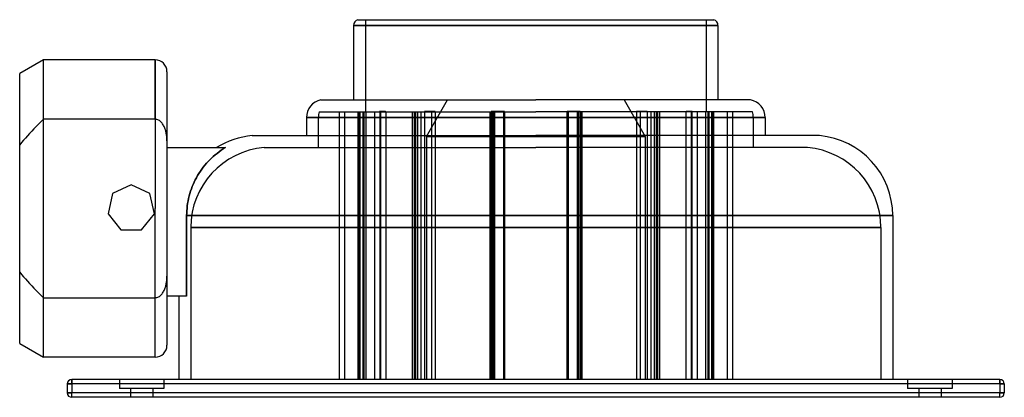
# Model space of a CAD drawing. Header units: millimetres. Extents: x -174 to 158, y -64 to 64.
import ezdxf

# ---------------------------------------------------------------- set-up
doc = ezdxf.new("R2010")
doc.units = ezdxf.units.MM
doc.layers.add('HIDDEN', color=7, linetype='Continuous')
doc.layers.add('THICK', color=7, linetype='Continuous')

msp = doc.modelspace()

# ---------------------------------------------------------------- linework, layer by layer
at = {"layer": 'HIDDEN'}
for p, q in [((-57.25, 63.5), (-57.25, 32.6)), ((57.25, 63.5), (57.25, 32.6)), ((0, 61.6), (-61.25, 61.6)), ((61.25, 61.6), (0, 61.6)), ((-165.5, 30), (-165.5, 50)), ((-128, 30), (-128, 50)), ((-36.75, 24.25), (-29.68, 36.5)), ((29.68, 36.5), (36.75, 24.25)), ((-165.5, 30), (-166.34, 29.18)), ((-128, 30), (-165.5, 30)), ((-127.69, 29.98), (-128, 30)), ((-127.38, 29.92), (-127.69, 29.98)), ((-127.08, 29.82), (-127.38, 29.92)), ((-126.8, 29.69), (-127.08, 29.82)), ((0, 30.6), (-77.12, 30.6)), ((0, 30.6), (-73.12, 30.6)), ((-73.12, 30.6), (0, 30.6)), ((-73.12, 30.6), (-73.12, 20.5)), ((-72.82, 32.5), (0, 32.5)), ((-66.14, 32.5), (-66.14, -57.5)), ((-64.36, 32.5), (-64.36, -57.5)), ((-59.79, 32.5), (-59.79, -57.5)), ((-59.39, 32.5), (-59.39, -57.5)), ((-59.1, 32.5), (-59.1, -57.5)), ((-58.18, 32.5), (-58.18, -57.5)), ((-57.79, 32.5), (-57.79, -57.5)), ((-57.25, 32.6), (-57.2, 32.6)), ((-57.2, 32.6), (-57.1, 32.6)), ((-57.2, 32.5), (-57.2, 32.6)), ((-57.2, 32.6), (-57.2, 32.5)), ((-57.1, 32.6), (-57.1, -57.5)), ((-54.26, 32.5), (-54.26, -57.5)), ((-50.55, 32.6), (-52.53, 32.6)), ((-52.53, 32.6), (-52.53, 32.5)), ((-52.53, 32.5), (-52.53, 32.6)), ((-52.44, 32.6), (-52.44, -57.5)), ((-52.24, 32.5), (-52.24, -57.5)), ((-50.55, 32.6), (-50.46, 32.6)), ((-50.55, 32.5), (-50.55, 32.6)), ((-50.54, 32.6), (-50.54, 32.5)), ((-50.46, 32.6), (-50.46, -57.5)), ((-41.59, 32.5), (-41.59, -57.5)), ((-40.88, 32.5), (-40.88, -57.5)), ((-40.48, 32.5), (-40.48, -57.5)), ((-39.77, 32.5), (-39.77, -57.5)), ((-38.67, 32.5), (-38.67, -57.5)), ((-33.88, 32.6), (-37.46, 32.6)), ((-37.46, 32.6), (-37.46, 32.5)), ((-37.45, 32.5), (-37.45, 32.6)), ((-37.39, 32.6), (-37.39, -57.5)), ((-35.03, 32.5), (-35.03, -57.5)), ((-33.88, 32.6), (-33.82, 32.6)), ((-33.88, 32.5), (-33.88, 32.6)), ((-33.87, 32.6), (-33.87, 32.5)), ((-33.82, 32.6), (-33.82, -57.5)), ((-15.42, 32.5), (-15.42, -57.5)), ((-15.16, 32.5), (-15.16, -57.5)), ((-10.5, 32.6), (-14.97, 32.6)), ((-14.97, 32.6), (-14.97, 32.5)), ((-14.96, 32.5), (-14.96, 32.6)), ((-14.93, 32.6), (-14.93, -57.5)), ((-14.76, 32.5), (-14.76, -57.5)), ((-14.28, 32.5), (-14.28, -57.5)), ((-13.88, 32.5), (-13.88, -57.5)), ((-10.88, 32.5), (-10.88, -57.5)), ((-10.5, 32.6), (-10.48, 32.6)), ((-10.5, 32.5), (-10.5, 32.6)), ((-10.49, 32.6), (-10.49, 32.5)), ((-10.48, 32.6), (-10.48, -57.5)), ((72.82, 32.5), (0, 32.5)), ((77.12, 30.6), (0, 30.6)), ((73.12, 30.6), (0, 30.6)), ((0, 30.6), (73.12, 30.6)), ((10.48, 32.6), (10.49, 32.6)), ((10.48, 32.6), (10.48, -57.5)), ((14.96, 32.6), (10.49, 32.6)), ((10.49, 32.6), (10.49, 32.5)), ((10.5, 32.5), (10.5, 32.6)), ((10.88, 32.5), (10.88, -57.5)), ((13.88, 32.5), (13.88, -57.5)), ((14.28, 32.5), (14.28, -57.5)), ((14.76, 32.5), (14.76, -57.5)), ((14.93, 32.6), (14.93, -57.5)), ((14.96, 32.5), (14.96, 32.6)), ((14.96, 32.6), (14.97, 32.6)), ((14.97, 32.6), (14.97, 32.5)), ((15.16, 32.5), (15.16, -57.5)), ((15.42, 32.5), (15.42, -57.5)), ((33.82, 32.6), (33.87, 32.6)), ((33.82, 32.6), (33.82, -57.5)), ((37.45, 32.6), (33.87, 32.6)), ((33.87, 32.6), (33.87, 32.5)), ((33.88, 32.5), (33.88, 32.6)), ((35.03, 32.5), (35.03, -57.5)), ((37.39, 32.6), (37.39, -57.5)), ((37.45, 32.5), (37.45, 32.6)), ((37.45, 32.6), (37.46, 32.6)), ((37.46, 32.6), (37.46, 32.5)), ((38.67, 32.5), (38.67, -57.5)), ((39.77, 32.5), (39.77, -57.5)), ((40.48, 32.5), (40.48, -57.5)), ((40.88, 32.5), (40.88, -57.5)), ((41.59, 32.5), (41.59, -57.5)), ((50.46, 32.6), (50.54, 32.6)), ((50.46, 32.6), (50.46, -57.5)), ((52.53, 32.6), (50.54, 32.6)), ((50.54, 32.6), (50.54, 32.5)), ((50.55, 32.5), (50.55, 32.6)), ((52.24, 32.5), (52.24, -57.5)), ((52.44, 32.6), (52.44, -57.5)), ((52.53, 32.6), (52.53, 32.5)), ((52.53, 32.5), (52.53, 32.6)), ((52.53, 32.6), (52.53, 32.6)), ((54.26, 32.5), (54.26, -57.5)), ((57.1, 32.6), (57.2, 32.6)), ((57.1, 32.6), (57.1, -57.5)), ((57.2, 32.5), (57.2, 32.6)), ((57.25, 32.6), (57.2, 32.6)), ((57.2, 32.6), (57.2, 32.5)), ((57.79, 32.5), (57.79, -57.5)), ((58.18, 32.5), (58.18, -57.5)), ((59.1, 32.5), (59.1, -57.5)), ((59.39, 32.5), (59.39, -57.5)), ((59.79, 32.5), (59.79, -57.5)), ((64.36, 32.5), (64.36, -57.5)), ((66.14, 32.5), (66.14, -57.5)), ((73.12, 30.6), (73.12, 20.5)), ((-168.72, 26.79), (-169.47, 26)), ((-167.95, 27.58), (-168.72, 26.79)), ((-167.16, 28.38), (-167.95, 27.58)), ((-166.34, 29.18), (-167.16, 28.38)), ((-126.54, 29.54), (-126.8, 29.69)), ((-126.29, 29.35), (-126.54, 29.54)), ((-126.04, 29.14), (-126.29, 29.35)), ((-125.82, 28.91), (-126.04, 29.14)), ((-125.62, 28.67), (-125.82, 28.91)), ((-125.44, 28.43), (-125.62, 28.67)), ((-125.27, 28.17), (-125.44, 28.43)), ((-125.11, 27.9), (-125.27, 28.17)), ((-124.97, 27.62), (-125.11, 27.9)), ((-124.83, 27.32), (-124.97, 27.62)), ((-124.71, 27.03), (-124.83, 27.32)), ((-124.6, 26.73), (-124.71, 27.03)), ((-124.51, 26.44), (-124.6, 26.73)), ((-171.58, 23.69), (-172.24, 22.93)), ((-170.9, 24.46), (-171.58, 23.69)), ((-170.19, 25.23), (-170.9, 24.46)), ((-169.47, 26), (-170.19, 25.23)), ((-124.42, 26.15), (-124.51, 26.44)), ((-124.35, 25.85), (-124.42, 26.15)), ((-124.28, 25.55), (-124.35, 25.85)), ((-124.22, 25.24), (-124.28, 25.55)), ((-124.16, 24.92), (-124.22, 25.24)), ((-124.12, 24.6), (-124.16, 24.92)), ((-124.08, 24.28), (-124.12, 24.6)), ((-124.05, 23.96), (-124.08, 24.28)), ((-124.03, 23.64), (-124.05, 23.96)), ((-124.01, 23.32), (-124.03, 23.64)), ((-124, 23.02), (-124.01, 23.32)), ((0, 24.25), (-36.75, 24.25)), ((-36.75, 24.25), (0, 24.25)), ((-36.75, 24.25), (-36.75, -57.5)), ((36.75, 24.25), (0, 24.25)), ((0, 24.25), (36.75, 24.25)), ((36.75, 24.25), (36.75, -57.5)), ((-172.88, 22.18), (-173.5, 21.43)), ((-172.24, 22.93), (-172.88, 22.18)), ((-124, 22.72), (-124, 23.02)), ((-124, 20.5), (-124, 20.5)), ((-105.79, 19.57), (-105.08, 20.04)), ((-105.08, 20.04), (-104.35, 20.5)), ((-91.32, 20.5), (0, 20.5)), ((91.32, 20.5), (0, 20.5)), ((-109.58, 16.38), (-109.02, 16.93)), ((-109.02, 16.93), (-108.42, 17.48)), ((-108.42, 17.48), (-107.8, 18.02)), ((-107.8, 18.02), (-107.15, 18.55)), ((-107.15, 18.55), (-106.48, 19.07)), ((-106.48, 19.07), (-105.79, 19.57)), ((-112.28, 13.21), (-111.77, 13.89)), ((-111.77, 13.89), (-111.24, 14.55)), ((-111.24, 14.55), (-110.7, 15.19)), ((-110.7, 15.19), (-110.14, 15.8)), ((-110.14, 15.8), (-109.58, 16.38)), ((-114.49, 9.59), (-114.1, 10.33)), ((-114.1, 10.33), (-113.69, 11.07)), ((-113.69, 11.07), (-113.24, 11.8)), ((-113.24, 11.8), (-112.77, 12.51)), ((-112.77, 12.51), (-112.28, 13.21)), ((-136, 8), (-142.25, 4.99)), ((-136, 8), (-136, 8)), ((-129.75, 4.99), (-136, 8)), ((-116.05, 5.85), (-115.78, 6.63)), ((-115.78, 6.63), (-115.49, 7.39)), ((-115.49, 7.39), (-115.18, 8.12)), ((-115.18, 8.12), (-114.85, 8.85)), ((-114.85, 8.85), (-114.49, 9.59)), ((-142.25, 4.99), (-143.8, -1.78)), ((-142.25, 4.99), (-142.25, 4.99)), ((-129.75, 4.99), (-129.75, 4.99)), ((-128.2, -1.78), (-129.75, 4.99)), ((-116.9, 2.56), (-116.72, 3.4)), ((-116.72, 3.4), (-116.52, 4.23)), ((-116.52, 4.23), (-116.29, 5.05)), ((-116.29, 5.05), (-116.05, 5.85)), ((-117.32, -0.79), (-117.25, 0.04)), ((-117.25, 0.04), (-117.16, 0.88)), ((-117.16, 0.88), (-117.04, 1.72)), ((-117.04, 1.72), (-116.9, 2.56)), ((-143.8, -1.78), (-139.47, -7.21)), ((-143.8, -1.78), (-143.8, -1.78)), ((-132.53, -7.21), (-128.2, -1.78)), ((-128.2, -1.78), (-128.2, -1.78)), ((-117.37, -2.4), (-117.35, -1.6)), ((0, -2.4), (-117.37, -2.4)), ((-117.37, -29.5), (-117.37, -2.4)), ((-117.35, -1.6), (-117.32, -0.79)), ((120, -2.4), (0, -2.4)), ((0, -6.4), (-116, -6.4)), ((-116, -6.4), (0, -6.4)), ((-116, -6.4), (-116, -57.5)), ((116, -6.4), (0, -6.4)), ((0, -6.4), (116, -6.4)), ((116, -6.4), (116, -57.5)), ((-139.47, -7.21), (-132.53, -7.21)), ((-139.47, -7.21), (-139.47, -7.21)), ((-132.53, -7.21), (-132.53, -7.21)), ((-173.5, -21.43), (-172.88, -22.18)), ((-172.88, -22.18), (-172.24, -22.93)), ((-172.24, -22.93), (-171.58, -23.69)), ((-124.01, -23.32), (-124, -23.02)), ((-124, -23.02), (-124, -22.72)), ((-171.58, -23.69), (-170.9, -24.46)), ((-170.9, -24.46), (-170.19, -25.23)), ((-170.19, -25.23), (-169.47, -26)), ((-169.47, -26), (-168.72, -26.79)), ((-124.6, -26.73), (-124.51, -26.44)), ((-124.51, -26.44), (-124.42, -26.15)), ((-124.42, -26.15), (-124.35, -25.85)), ((-124.35, -25.85), (-124.28, -25.55)), ((-124.28, -25.55), (-124.22, -25.24)), ((-124.22, -25.24), (-124.16, -24.92)), ((-124.16, -24.92), (-124.12, -24.6)), ((-124.12, -24.6), (-124.08, -24.28)), ((-124.08, -24.28), (-124.05, -23.96)), ((-124.05, -23.96), (-124.03, -23.64)), ((-124.03, -23.64), (-124.01, -23.32)), ((-168.72, -26.79), (-167.95, -27.58)), ((-167.95, -27.58), (-167.16, -28.38)), ((-167.16, -28.38), (-166.34, -29.18)), ((-166.34, -29.18), (-165.5, -30)), ((-127.08, -29.82), (-126.8, -29.69)), ((-126.8, -29.69), (-126.54, -29.54)), ((-126.54, -29.54), (-126.29, -29.35)), ((-126.29, -29.35), (-126.04, -29.14)), ((-126.04, -29.14), (-125.82, -28.91)), ((-125.82, -28.91), (-125.62, -28.67)), ((-125.62, -28.67), (-125.44, -28.43)), ((-125.44, -28.43), (-125.27, -28.17)), ((-125.27, -28.17), (-125.11, -27.9)), ((-125.11, -27.9), (-124.97, -27.62)), ((-124.97, -27.62), (-124.83, -27.32)), ((-124.83, -27.32), (-124.71, -27.03)), ((-124.71, -27.03), (-124.6, -26.73)), ((-124, -29.5), (-124, -29.5)), ((-165.5, -50), (-165.5, -30)), ((-165.5, -30), (-128, -30)), ((-128, -30), (-127.69, -29.98)), ((-128, -50), (-128, -30)), ((-127.69, -29.98), (-127.38, -29.92)), ((-127.38, -29.92), (-127.08, -29.82)), ((-156, -59), (-157.5, -59)), ((-157.5, -59), (-157.5, -59)), ((-156, -59), (-156, -57.5)), ((-156, -57.5), (-156, -57.5)), ((-156, -59), (-156, -62)), ((156, -59), (-156, -59)), ((-140, -57.5), (-140, -60.5)), ((-140, -57.5), (-140, -60.5)), ((-125, -57.5), (-125, -60.5)), ((-125, -57.5), (-125, -60.5)), ((0, -57.5), (-116, -57.5)), ((116, -57.5), (0, -57.5)), ((125, -57.5), (125, -60.5)), ((125, -57.5), (125, -60.5)), ((140, -57.5), (140, -60.5)), ((140, -57.5), (140, -60.5)), ((156, -59), (156, -57.5)), ((156, -57.5), (156, -57.5)), ((157.5, -59), (156, -59)), ((156, -59), (156, -62)), ((157.5, -59), (157.5, -59)), ((-156, -62), (-157.5, -62)), ((-157.5, -62), (-157.5, -62)), ((-156, -63.5), (-156, -62)), ((156, -62), (-156, -62)), ((-132.5, -60.5), (-140, -60.5)), ((-136.25, -60.5), (-136.25, -63.5)), ((-136.25, -60.5), (-136.25, -63.5)), ((-125, -60.5), (-132.5, -60.5)), ((-128.75, -60.5), (-128.75, -63.5)), ((-128.75, -60.5), (-128.75, -63.5)), ((132.5, -60.5), (125, -60.5)), ((128.75, -60.5), (128.75, -63.5)), ((128.75, -60.5), (128.75, -63.5)), ((140, -60.5), (132.5, -60.5)), ((136.25, -60.5), (136.25, -63.5)), ((136.25, -60.5), (136.25, -63.5)), ((157.5, -62), (156, -62)), ((156, -63.5), (156, -62)), ((157.5, -62), (157.5, -62)), ((-156, -63.5), (-156, -63.5)), ((156, -63.5), (156, -63.5))]:
    msp.add_line(p, q, dxfattribs=at)
for centre, radius, start, end in [((-67.12, 30.6), 6, 161.5386, 180), ((67.12, 30.6), 6, 0, 18.4614), ((-89, -6.4), 27, 94.9327, 180), ((89, -6.4), 27, 0, 85.0672)]:
    msp.add_arc(centre, radius, start, end, dxfattribs=at)
at = {"layer": 'THICK'}
for p, q in [((-59.87, 63.5), (0, 63.5)), ((0, 63.5), (59.87, 63.5)), ((-61.25, 61.6), (0, 61.6)), ((-61.25, 61.6), (-61.25, 36.5)), ((0, 61.6), (61.25, 61.6)), ((61.25, 61.6), (61.25, 36.5)), ((-165.5, 50), (-173.5, 45.38)), ((-165.5, 0), (-165.5, 50)), ((-128, 50), (-165.5, 50)), ((-128, 50), (-128, 0)), ((-173.5, 0), (-173.5, 45.38)), ((-124, 46), (-124, -46)), ((-72.22, 36.5), (0, 36.5)), ((72.22, 36.5), (0, 36.5)), ((-77.12, 30.6), (0, 30.6)), ((-77.12, 30.6), (-77.12, 24.5)), ((0, 30.6), (77.12, 30.6)), ((77.12, 30.6), (77.12, 24.5)), ((-95.32, 24.5), (0, 24.5)), ((95.32, 24.5), (0, 24.5)), ((-124, 20.5), (-104.35, 20.5)), ((-105.08, 20.04), (-105.79, 19.57)), ((-104.35, 20.5), (-105.08, 20.04)), ((-109.02, 16.93), (-109.58, 16.38)), ((-108.42, 17.48), (-109.02, 16.93)), ((-107.8, 18.02), (-108.42, 17.48)), ((-107.15, 18.55), (-107.8, 18.02)), ((-106.48, 19.07), (-107.15, 18.55)), ((-105.79, 19.57), (-106.48, 19.07)), ((-111.77, 13.89), (-112.28, 13.21)), ((-111.24, 14.55), (-111.77, 13.89)), ((-110.7, 15.19), (-111.24, 14.55)), ((-110.14, 15.8), (-110.7, 15.19)), ((-109.58, 16.38), (-110.14, 15.8)), ((-114.1, 10.33), (-114.49, 9.59)), ((-113.69, 11.07), (-114.1, 10.33)), ((-113.24, 11.8), (-113.69, 11.07)), ((-112.77, 12.51), (-113.24, 11.8)), ((-112.28, 13.21), (-112.77, 12.51)), ((-115.78, 6.63), (-116.05, 5.85)), ((-115.49, 7.39), (-115.78, 6.63)), ((-115.18, 8.12), (-115.49, 7.39)), ((-114.85, 8.85), (-115.18, 8.12)), ((-114.49, 9.59), (-114.85, 8.85)), ((-116.72, 3.4), (-116.9, 2.56)), ((-116.52, 4.23), (-116.72, 3.4)), ((-116.29, 5.05), (-116.52, 4.23)), ((-116.05, 5.85), (-116.29, 5.05)), ((-165.5, -50), (-165.5, 0)), ((-128, -50), (-128, 0)), ((-117.25, 0.04), (-117.32, -0.79)), ((-117.16, 0.88), (-117.25, 0.04)), ((-117.04, 1.72), (-117.16, 0.88)), ((-116.9, 2.56), (-117.04, 1.72)), ((-173.5, -45.38), (-173.5, 0)), ((-117.35, -1.6), (-117.37, -2.4)), ((-117.37, -2.4), (-117.37, -29.5)), ((-117.37, -2.4), (0, -2.4)), ((-117.32, -0.79), (-117.35, -1.6)), ((0, -2.4), (120, -2.4)), ((120, -2.4), (120, -57.5)), ((-117.37, -29.5), (-124, -29.5)), ((-120, -29.5), (-120, -57.5)), ((-173.5, -45.38), (-165.5, -50)), ((-128, -50), (-165.5, -50)), ((-157.5, -59), (-156, -59)), ((-157.5, -59), (-157.5, -62)), ((-156, -57.5), (-156, -59)), ((156, -57.5), (-156, -57.5)), ((-156, -59), (-156, -62)), ((156, -59), (-156, -59)), ((156, -57.5), (156, -59)), ((156, -59), (156, -62)), ((156, -59), (157.5, -59)), ((157.5, -59), (157.5, -62)), ((-157.5, -62), (-156, -62)), ((-156, -63.5), (-156, -62)), ((156, -62), (-156, -62)), ((156, -63.5), (156, -62)), ((156, -62), (157.5, -62)), ((156, -63.5), (-156, -63.5))]:
    msp.add_line(p, q, dxfattribs=at)
for centre, radius, start, end in [((-59.25, 61.6), 2, 108.1949, 180), ((59.25, 61.6), 2, 359.9999, 71.8051), ((-128, 46), 4, 0, 90), ((-71.12, 30.6), 6, 100.4754, 180), ((71.12, 30.6), 6, 0, 79.5247), ((-93, -2.4), 27, 94.9327, 121.9892), ((93, -2.4), 27, 0, 85.0672), ((-128, -46), 4, 270, 0), ((-156, -59), 1.5, 90, 180), ((156, -59), 1.5, 0, 90), ((-156, -62), 1.5, 180, 270), ((156, -62), 1.5, 270, 0)]:
    msp.add_arc(centre, radius, start, end, dxfattribs=at)

doc.saveas('drawing.dxf')
